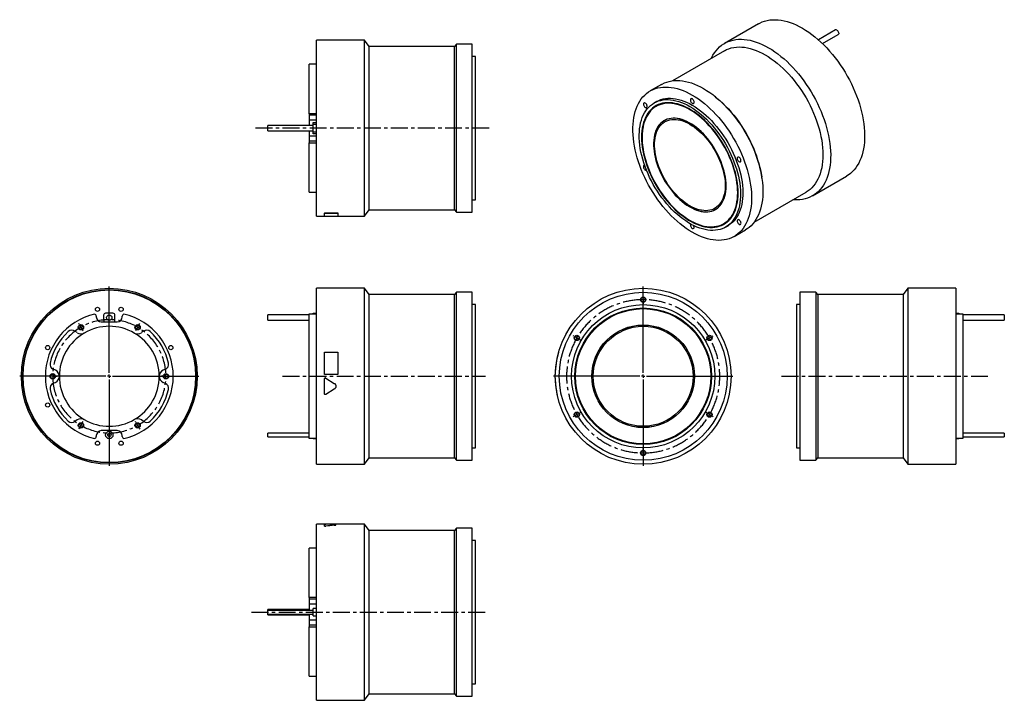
# Model space of a CAD drawing. Extents: x 147 to 1625, y 79 to 1100.
import ezdxf

# ---------------------------------------------------------------- set-up
doc = ezdxf.new("R2010")
doc.units = 0
doc.header["$LTSCALE"] = 2
doc.header["$MEASUREMENT"] = 0
doc.linetypes.add('CENTERX2', pattern=[20.32, 12.7, -2.54, 2.54, -2.54])
doc.layers.get('0').update_dxf_attribs({"linetype": 'CONTINUOUS'})

# ---------------------------------------------------------------- blocks, each defined once
blk = doc.blocks.new('SW_CENTERMARKSYMBOL_0')
at = {"color": 0, "linetype": 'Continuous'}
for p, q in [((0, 5), (0, 134.5)), ((-5, 0), (-134.5, 0)), ((0, 0), (-2.5, 0)), ((0, 0), (0, 2.5)), ((0, 0), (0, -2.5)), ((0, 0), (2.5, 0)), ((5, 0), (134.5, 0)), ((0, -5), (0, -134.5))]:
    blk.add_line(p, q, dxfattribs=at)
blk = doc.blocks.new('SW_CENTERMARKSYMBOL_1')
at = {"color": 6, "linetype": 'Continuous'}
for p, q in [((-2.5, 4.3), (-3.2, 5.6)), ((0, 0), (-1.2, 2.2)), ((0, 0), (1.2, -2.2)), ((85, 0), (83.8, -2.2)), ((85, 0), (86.2, 2.2)), ((87.5, 4.3), (88.3, 5.6)), ((2.5, -4.3), (3.2, -5.6)), ((82.5, -4.3), (81.8, -5.6)), ((-47.5, -73.6), (-49, -73.6)), ((-42.5, -73.6), (-45, -73.6)), ((-42.5, -73.6), (-40, -73.6)), ((-37.5, -73.6), (-36, -73.6)), ((122.5, -73.6), (121, -73.6)), ((127.5, -73.6), (125, -73.6)), ((127.5, -73.6), (130, -73.6)), ((132.5, -73.6), (134, -73.6)), ((0, -147.2), (-1.2, -149.4)), ((0, -147.2), (1.2, -145.1)), ((2.5, -142.9), (3.2, -141.6)), ((82.5, -142.9), (81.8, -141.6)), ((85, -147.2), (83.8, -145.1)), ((85, -147.2), (86.2, -149.4)), ((-2.5, -151.6), (-3.2, -152.9)), ((87.5, -151.6), (88.3, -152.9))]:
    blk.add_line(p, q, dxfattribs=at)
for start, end in [(118.3148, 120), (60, 61.6852), (120, 121.6852), (58.3148, 60), (178.3148, 180), (180, 181.6852), (0, 1.6852), (358.3148, 0), (238.3148, 240), (240, 241.6852), (298.3148, 300), (300, 301.6852)]:
    blk.add_arc((42.5, -73.6), 85, start, end, dxfattribs=at)
at = {"color": 6, "linetype": 'CENTERX2'}
for start, end in [(63.3703, 116.6297), (123.3703, 176.6297), (3.3703, 56.6297), (183.3703, 236.6297), (303.3703, 356.6297), (243.3703, 296.6297)]:
    blk.add_arc((42.5, -73.6), 85, start, end, dxfattribs=at)
blk = doc.blocks.new('SW_CENTERMARKSYMBOL_5')
at = {"color": 0, "linetype": 'Continuous'}
for p, q in [((0, 5), (0, 134.5)), ((-5, 0), (-134.5, 0)), ((0, 0), (-2.5, 0)), ((0, 0), (0, 2.5)), ((0, 0), (0, -2.5)), ((0, 0), (2.5, 0)), ((5, 0), (134.5, 0)), ((0, -5), (0, -134.5))]:
    blk.add_line(p, q, dxfattribs=at)
blk = doc.blocks.new('SW_CENTERMARKSYMBOL_6')
at = {"color": 6, "linetype": 'Continuous'}
for p, q in [((0, 5), (0, 6.5)), ((0, 0), (0, 2.5)), ((0, 0), (0, -2.5)), ((0, -5), (0, -6.5)), ((-103.9, -55), (-105.2, -54.2)), ((-99.6, -57.5), (-101.8, -56.2)), ((-99.6, -57.5), (-97.4, -58.8)), ((99.6, -57.5), (97.4, -58.8)), ((99.6, -57.5), (101.8, -56.2)), ((103.9, -55), (105.2, -54.2)), ((-95.3, -60), (-94, -60.8)), ((95.3, -60), (94, -60.8)), ((-103.9, -175), (-105.2, -175.8)), ((-99.6, -172.5), (-101.8, -173.8)), ((-99.6, -172.5), (-97.4, -171.2)), ((-95.3, -170), (-94, -169.2)), ((95.3, -170), (94, -169.2)), ((99.6, -172.5), (97.4, -171.2)), ((99.6, -172.5), (101.8, -173.8)), ((103.9, -175), (105.2, -175.8)), ((0, -225), (0, -223.5)), ((0, -230), (0, -227.5)), ((0, -230), (0, -232.5)), ((0, -235), (0, -236.5))]:
    blk.add_line(p, q, dxfattribs=at)
for start, end in [(90, 91.2456), (88.7544, 90), (150, 151.2456), (148.7544, 150), (30, 31.2456), (28.7544, 30), (208.7544, 210), (210, 211.2456), (328.7544, 330), (330, 331.2456), (268.7544, 270), (270, 271.2456)]:
    blk.add_arc((0, -115), 115, start, end, dxfattribs=at)
at = {"color": 6, "linetype": 'CENTERX2'}
for start, end in [(92.4911, 147.5089), (32.4911, 87.5089), (152.4911, 207.5089), (332.4911, 27.5089), (212.4911, 267.5089), (272.4911, 327.5089)]:
    blk.add_arc((0, -115), 115, start, end, dxfattribs=at)

msp = doc.modelspace()

# ---------------------------------------------------------------- linework, layer by layer
at = {"color": 7, "linetype": 'Continuous'}
for p, q in [((1256.3, 1093.6), (1205.4, 1064.2)), ((1371.9, 1084.4), (1346.3, 1069.6)), ((664.7, 1068.8), (592.7, 1068.8)), ((592.7, 936.8), (592.7, 1068.8)), ((671.7, 1059.3), (664.7, 1068.8)), ((664.7, 936.8), (664.7, 1068.8)), ((1352.4, 1063.9), (1375.9, 1077.4)), ((799.7, 1059.3), (671.7, 1059.3)), ((671.7, 936.8), (671.7, 1059.3)), ((802.7, 1062.8), (799.7, 1059.3)), ((799.7, 936.8), (799.7, 1059.3)), ((826.7, 1062.8), (802.7, 1062.8)), ((802.7, 936.8), (802.7, 1062.8)), ((826.7, 936.8), (826.7, 1062.8)), ((1205.2, 1053.1), (1127.3, 1008.1)), ((831.7, 1044.3), (826.7, 1044.3)), ((831.7, 936.8), (831.7, 1044.3)), ((592.7, 1032.8), (581.7, 1032.8)), ((581.7, 958.7), (581.7, 1032.8)), ((1110.8, 1002.6), (1093.8, 992.8)), ((1103.1, 976.8), (1099.5, 974.8)), ((1191.8, 983.9), (1190.2, 985.2)), ((1103.2, 970), (1102.5, 969.6)), ((592.7, 958.7), (581.7, 958.7)), ((581.7, 958.7), (581.7, 956.3)), ((592.7, 956.3), (581.7, 956.3)), ((581.7, 956.3), (581.7, 948.8)), ((592.7, 948.8), (581.7, 948.8)), ((581.7, 948.8), (581.7, 940.8)), ((1115.5, 948.7), (1114.8, 948.3)), ((587.7, 940.8), (519.7, 940.8)), ((519.7, 936.8), (519.7, 940.8)), ((519.7, 932.8), (519.7, 936.8)), ((519.7, 932.8), (587.7, 932.8)), ((581.7, 932.8), (581.7, 924.8)), ((587.7, 945.3), (592.7, 945.3)), ((587.7, 942.3), (587.7, 945.3)), ((592.7, 942.3), (587.7, 942.3)), ((587.7, 931.3), (587.7, 942.3)), ((587.7, 931.3), (592.7, 931.3)), ((587.7, 928.3), (587.7, 931.3)), ((592.7, 804.8), (592.7, 936.8)), ((664.7, 804.8), (664.7, 936.8)), ((671.7, 814.3), (671.7, 936.8)), ((799.7, 814.3), (799.7, 936.8)), ((802.7, 810.8), (802.7, 936.8)), ((826.7, 810.8), (826.7, 936.8)), ((831.7, 829.3), (831.7, 936.8)), ((592.7, 924.8), (581.7, 924.8)), ((581.7, 924.8), (581.7, 917.3)), ((592.7, 917.3), (581.7, 917.3)), ((581.7, 917.3), (581.7, 914.8)), ((592.7, 928.3), (587.7, 928.3)), ((581.7, 914.8), (592.7, 914.8)), ((581.7, 840.8), (581.7, 914.8)), ((1261.4, 861.9), (1261.1, 864)), ((1337.4, 835.5), (1388.3, 864.9)), ((581.7, 840.8), (592.7, 840.8)), ((826.7, 829.3), (831.7, 829.3)), ((1249.8, 795.9), (1327.7, 840.9)), ((664.7, 804.8), (671.7, 814.3)), ((671.7, 814.3), (799.7, 814.3)), ((799.7, 814.3), (802.7, 810.8)), ((1191.7, 815.1), (1192.4, 815.5)), ((592.7, 804.8), (604.7, 804.8)), ((604.7, 809.8), (624.7, 809.8)), ((604.7, 809.8), (604.7, 809.7)), ((604.7, 804.7), (604.7, 809.7)), ((604.7, 809.7), (624.7, 809.7)), ((624.7, 804.7), (604.7, 804.7)), ((624.7, 809.8), (624.7, 809.7)), ((624.7, 809.7), (624.7, 804.7)), ((624.7, 804.8), (664.7, 804.8)), ((802.7, 810.8), (826.7, 810.8)), ((1204, 793.8), (1204.7, 794.2)), ((1207, 788.6), (1210.6, 790.6)), ((1219.8, 774.6), (1236.8, 784.4)), ((664.7, 696.7), (592.7, 696.7)), ((592.7, 432.7), (592.7, 696.7)), ((671.7, 687.2), (664.7, 696.7)), ((664.7, 432.7), (664.7, 696.7)), ((1480.3, 696.7), (1473.3, 687.2)), ((1552.3, 696.7), (1480.3, 696.7)), ((1480.3, 696.7), (1480.3, 432.7)), ((1552.3, 696.7), (1552.3, 432.7)), ((799.7, 687.2), (671.7, 687.2)), ((671.7, 442.2), (671.7, 687.2)), ((802.7, 690.7), (799.7, 687.2)), ((799.7, 442.2), (799.7, 687.2)), ((826.7, 690.7), (802.7, 690.7)), ((802.7, 438.7), (802.7, 690.7)), ((826.7, 438.7), (826.7, 690.7)), ((1342.3, 690.7), (1318.3, 690.7)), ((1318.3, 690.7), (1318.3, 438.7)), ((1345.3, 687.2), (1342.3, 690.7)), ((1342.3, 690.7), (1342.3, 438.7)), ((1473.3, 687.2), (1345.3, 687.2)), ((1345.3, 687.2), (1345.3, 442.2)), ((1473.3, 687.2), (1473.3, 442.2)), ((831.7, 672.2), (826.7, 672.2)), ((831.7, 457.2), (831.7, 672.2)), ((1318.3, 672.2), (1313.3, 672.2)), ((1313.3, 672.2), (1313.3, 457.2)), ((262.2, 654.8), (262.2, 653.7)), ((273.2, 656.2), (273.2, 649.2)), ((287.2, 659.2), (276.2, 659.2)), ((290.2, 649.2), (290.2, 656.2)), ((301.2, 653.7), (301.2, 654.8)), ((581.7, 656.7), (519.7, 656.7)), ((519.7, 648.7), (519.7, 656.7)), ((581.7, 658.2), (592.7, 658.2)), ((581.7, 471.3), (581.7, 658.2)), ((587.7, 659.2), (592.7, 659.2)), ((587.7, 658.2), (587.7, 659.2)), ((1552.3, 659.2), (1557.3, 659.2)), ((1552.3, 658.2), (1563.3, 658.2)), ((1557.3, 659.2), (1557.3, 658.2)), ((1563.3, 658.2), (1563.3, 471.3)), ((1625.3, 656.7), (1563.3, 656.7)), ((1625.3, 656.7), (1625.3, 648.7)), ((269.7, 646.2), (293.7, 646.2)), ((519.7, 648.7), (581.7, 648.7)), ((1563.3, 648.7), (1625.3, 648.7)), ((233.4, 630.2), (230.2, 632.4)), ((333.1, 632.4), (330, 630.2)), ((408.7, 600.7), (408.8, 600.8)), ((604.7, 567.2), (604.7, 600.8)), ((604.7, 600.8), (624.7, 600.8)), ((624.7, 600.8), (624.7, 567.2)), ((956.2, 600.7), (956.1, 600.8)), ((200.9, 573.8), (197.3, 575.4)), ((366.1, 575.4), (362.5, 573.8)), ((413.7, 567.2), (413.8, 567.2)), ((624.7, 567.2), (604.7, 567.2)), ((624.7, 567.2), (604.7, 567.2)), ((604.7, 567.2), (604.7, 567.2)), ((606.6, 562), (606.6, 562)), ((606.6, 562), (619.5, 554.1)), ((606.6, 562), (619.5, 554.1)), ((624.7, 567.2), (624.7, 567.2)), ((951.2, 567.2), (951.1, 567.2)), ((951.2, 562), (951.1, 562)), ((200.9, 555.6), (197.3, 554)), ((366.1, 554), (362.5, 555.6)), ((413.6, 561), (413.7, 561)), ((604.7, 561), (604.7, 561)), ((604.7, 538.4), (604.7, 561)), ((619.5, 554.1), (619.5, 554.1)), ((951.6, 554.1), (951.5, 554.1)), ((411, 538.4), (411.1, 538.4)), ((619.5, 545.4), (606.6, 537.4)), ((952.6, 545.4), (952.5, 545.4)), ((954, 537.4), (953.9, 537.4)), ((233.4, 499.3), (230.2, 497)), ((333.1, 497), (330, 499.3)), ((262.2, 475.7), (262.2, 474.6)), ((293.7, 483.2), (269.7, 483.2)), ((301.2, 474.6), (301.2, 475.7)), ((581.7, 479.4), (519.7, 479.4)), ((519.7, 474.1), (519.7, 479.4)), ((519.7, 474.1), (581.7, 474.1)), ((1625.3, 479.4), (1563.3, 479.4)), ((1563.3, 474.1), (1625.3, 474.1)), ((1625.3, 479.4), (1625.3, 474.1)), ((592.7, 471.3), (581.7, 471.3)), ((587.7, 471.2), (587.7, 471.3)), ((587.7, 471.2), (592.7, 471.2)), ((1563.3, 471.3), (1552.3, 471.3)), ((1552.3, 471.2), (1557.3, 471.2)), ((1557.3, 471.3), (1557.3, 471.2)), ((826.7, 457.2), (831.7, 457.2)), ((1313.3, 457.2), (1318.3, 457.2)), ((592.7, 432.7), (664.7, 432.7)), ((664.7, 432.7), (671.7, 442.2)), ((671.7, 442.2), (799.7, 442.2)), ((799.7, 442.2), (802.7, 438.7)), ((802.7, 438.7), (826.7, 438.7)), ((1318.3, 438.7), (1342.3, 438.7)), ((1342.3, 438.7), (1345.3, 442.2)), ((1345.3, 442.2), (1473.3, 442.2)), ((1473.3, 442.2), (1480.3, 432.7)), ((1480.3, 432.7), (1552.3, 432.7)), ((604.7, 342.6), (592.7, 342.6)), ((592.7, 78.6), (592.7, 342.6)), ((624.7, 342.7), (604.7, 342.7)), ((604.7, 340), (604.7, 342.6)), ((604.7, 339.9), (604.7, 340)), ((664.7, 342.6), (610.6, 342.6)), ((619.5, 341.2), (619.5, 341.3)), ((624.7, 342.6), (624.7, 342.7)), ((671.7, 333.1), (664.7, 342.6)), ((664.7, 78.6), (664.7, 342.6)), ((606.6, 339.7), (606.6, 339.8)), ((799.7, 333.1), (671.7, 333.1)), ((671.7, 88.1), (671.7, 333.1)), ((802.7, 336.6), (799.7, 333.1)), ((799.7, 88.1), (799.7, 333.1)), ((826.7, 336.6), (802.7, 336.6)), ((802.7, 84.6), (802.7, 336.6)), ((826.7, 84.6), (826.7, 336.6)), ((831.7, 318.1), (826.7, 318.1)), ((831.7, 103.1), (831.7, 318.1)), ((592.7, 306.6), (581.7, 306.6)), ((581.7, 232.6), (581.7, 306.6)), ((592.7, 232.6), (581.7, 232.6)), ((581.7, 232.6), (581.7, 230.1)), ((592.7, 230.1), (581.7, 230.1)), ((581.7, 230.1), (581.7, 222.6)), ((592.7, 222.6), (581.7, 222.6)), ((581.7, 222.6), (581.7, 213.2)), ((581.7, 214.6), (519.7, 214.6)), ((519.7, 213.2), (519.7, 214.6)), ((587.7, 213.2), (519.7, 213.2)), ((519.7, 207.9), (519.7, 213.2)), ((519.7, 207.9), (587.7, 207.9)), ((519.7, 206.6), (519.7, 207.9)), ((581.7, 207.9), (581.7, 198.6)), ((592.7, 216.1), (587.7, 216.1)), ((587.7, 205.1), (587.7, 216.1)), ((519.7, 206.6), (581.7, 206.6)), ((592.7, 198.6), (581.7, 198.6)), ((581.7, 198.6), (581.7, 191.1)), ((587.7, 205.1), (592.7, 205.1)), ((592.7, 191.1), (581.7, 191.1)), ((581.7, 191.1), (581.7, 188.6)), ((581.7, 114.6), (581.7, 188.6)), ((581.7, 188.6), (592.7, 188.6)), ((581.7, 114.6), (592.7, 114.6)), ((826.7, 103.1), (831.7, 103.1)), ((592.7, 78.6), (664.7, 78.6)), ((664.7, 78.6), (671.7, 88.1)), ((671.7, 88.1), (799.7, 88.1)), ((799.7, 88.1), (802.7, 84.6)), ((802.7, 84.6), (826.7, 84.6))]:
    msp.add_line(p, q, dxfattribs=at)
at = {"color": 6, "linetype": 'CENTERX2'}
for p, q in [((851.8, 936.8), (500.4, 936.8)), ((541.8, 564.7), (846.5, 564.7)), ((1290.9, 564.7), (1605.7, 564.7)), ((495.4, 210.6), (850.4, 210.6))]:
    msp.add_line(p, q, dxfattribs=at)
at = {"color": 7, "linetype": 'Continuous'}
for points in [[(1256.3, 1093.6), (1258.4, 1094.7), (1261.9, 1096.3), (1265.5, 1097.6), (1269.3, 1098.6), (1273.3, 1099.3), (1277.3, 1099.7), (1281.5, 1099.7), (1285.8, 1099.5), (1290.1, 1099), (1294.6, 1098.2), (1299.1, 1097), (1303.6, 1095.6), (1308.3, 1093.9), (1312.9, 1091.9), (1317.6, 1089.6), (1322.3, 1087)], [(1322.3, 1087), (1327, 1084.2), (1331.7, 1081.1), (1336.3, 1077.7), (1340.9, 1074.1), (1345.5, 1070.2), (1350, 1066.2), (1354.5, 1061.9), (1358.8, 1057.3), (1363.1, 1052.6), (1367.3, 1047.7), (1371.3, 1042.7), (1375.2, 1037.4), (1379, 1032.1), (1382.7, 1026.6), (1386.2, 1020.9), (1389.5, 1015.2), (1392.7, 1009.4), (1395.7, 1003.5), (1398.5, 997.5), (1401.1, 991.5), (1403.5, 985.5), (1405.7, 979.4), (1407.7, 973.4), (1409.5, 967.3), (1411.1, 961.3), (1412.4, 955.3), (1413.5, 949.4), (1414.4, 943.6), (1415, 937.9), (1415.4, 932.2), (1415.6, 926.7), (1415.6, 921.3), (1415.3, 916.1), (1414.7, 911), (1414, 906.1), (1413, 901.4), (1411.8, 896.9), (1410.3, 892.6), (1408.6, 888.5), (1406.7, 884.6), (1404.6, 881), (1402.3, 877.6), (1399.8, 874.5), (1397.1, 871.6), (1394.2, 869), (1391.1, 866.7), (1388.3, 864.9)], [(1373.9, 1084.2), (1374.7, 1083.5), (1375.5, 1082.7), (1376.1, 1081.7), (1376.5, 1080.6), (1376.7, 1079.5), (1376.7, 1078.6), (1376.4, 1077.9), (1375.9, 1077.4)], [(1185.5, 1041.8), (1185.9, 1042.6), (1187.9, 1046.3), (1190.2, 1049.9), (1192.6, 1053.1), (1195.2, 1056.1), (1198, 1058.8), (1201, 1061.3), (1204.1, 1063.4), (1207.5, 1065.3), (1211, 1066.9), (1214.6, 1068.2), (1218.4, 1069.2), (1222.4, 1069.9), (1226.4, 1070.3), (1230.6, 1070.3), (1234.8, 1070.1), (1239.2, 1069.6), (1243.6, 1068.8), (1248.2, 1067.7), (1252.7, 1066.2), (1257.4, 1064.5), (1262, 1062.5), (1266.7, 1060.2), (1271.4, 1057.6)], [(1205.2, 1053.1), (1208.5, 1054.8), (1211.9, 1056.2), (1215.5, 1057.3), (1219.2, 1058.1), (1223.1, 1058.6), (1227.1, 1058.8), (1231.2, 1058.7), (1235.4, 1058.3), (1239.7, 1057.6), (1244, 1056.6), (1248.4, 1055.2), (1252.9, 1053.6), (1257.4, 1051.7), (1261.9, 1049.5), (1266.4, 1047)], [(1271.4, 1057.6), (1276.1, 1054.8), (1280.7, 1051.7), (1285.4, 1048.3), (1290, 1044.7), (1294.6, 1040.9), (1299.1, 1036.8), (1303.5, 1032.5), (1307.9, 1028), (1312.2, 1023.2), (1316.3, 1018.3), (1320.4, 1013.3), (1324.3, 1008.1), (1328.1, 1002.7), (1331.8, 997.2), (1335.3, 991.5), (1338.6, 985.8), (1341.8, 980), (1344.8, 974.1), (1347.6, 968.1), (1350.2, 962.1), (1352.6, 956.1), (1354.8, 950), (1356.8, 944), (1358.6, 937.9), (1360.1, 931.9), (1361.5, 926), (1362.6, 920), (1363.5, 914.2), (1364.1, 908.5), (1364.5, 902.8), (1364.7, 897.3), (1364.6, 891.9), (1364.4, 886.7), (1363.8, 881.6), (1363.1, 876.7), (1362.1, 872), (1360.8, 867.5), (1359.4, 863.2), (1357.7, 859.1), (1355.8, 855.2), (1353.7, 851.6), (1351.4, 848.2), (1348.9, 845.1), (1346.2, 842.2), (1343.3, 839.6), (1340.2, 837.3), (1337, 835.3), (1333.5, 833.6), (1330, 832.1), (1326.2, 831), (1322.4, 830.1), (1318.4, 829.6), (1314.3, 829.4), (1310.1, 829.4), (1308, 829.6)], [(1266.4, 1047), (1271, 1044.3), (1275.5, 1041.2), (1280, 1038), (1284.4, 1034.4), (1288.8, 1030.7), (1293.2, 1026.7), (1297.5, 1022.5), (1301.7, 1018), (1305.7, 1013.4), (1309.7, 1008.6), (1313.6, 1003.7), (1317.3, 998.5), (1320.9, 993.3), (1324.4, 987.9), (1327.7, 982.4), (1330.8, 976.8), (1333.7, 971.1), (1336.5, 965.3), (1339.1, 959.5), (1341.4, 953.7), (1343.6, 947.9), (1345.6, 942), (1347.3, 936.2), (1348.8, 930.3), (1350.1, 924.6), (1351.2, 918.9), (1352, 913.3), (1352.6, 907.7), (1352.9, 902.3), (1353, 897), (1352.9, 891.8), (1352.6, 886.8), (1352, 882), (1351.2, 877.3), (1350.1, 872.8), (1348.8, 868.5), (1347.3, 864.5), (1345.6, 860.6), (1343.6, 857), (1341.4, 853.7), (1339.1, 850.6), (1336.5, 847.7), (1333.7, 845.2), (1330.8, 842.9), (1327.7, 840.9), (1327.7, 840.9)], [(1110.8, 1002.6), (1111.6, 1003.1), (1115, 1004.8), (1118.5, 1006.1), (1122.2, 1007.2), (1126, 1007.9), (1129.9, 1008.4), (1134, 1008.5), (1138.1, 1008.4), (1142.4, 1007.9), (1146.7, 1007.2), (1151.1, 1006.1), (1155.6, 1004.8), (1160.1, 1003.1), (1164.6, 1001.1), (1169.2, 998.9), (1173.8, 996.4)], [(1156.8, 986.6), (1161.4, 983.8), (1166, 980.8), (1170.5, 977.5), (1175, 973.9), (1179.5, 970.1), (1183.9, 966.1), (1188.3, 961.9), (1192.5, 957.4), (1196.7, 952.8), (1200.7, 947.9), (1204.6, 942.9), (1208.4, 937.8), (1212.1, 932.5), (1215.6, 927.1), (1219, 921.5), (1222.2, 915.9), (1225.2, 910.1), (1228.1, 904.3), (1230.7, 898.5), (1233.2, 892.6), (1235.5, 886.7), (1237.5, 880.8), (1239.4, 874.8), (1241, 868.9), (1242.4, 863.1), (1243.5, 857.3), (1244.5, 851.6), (1245.2, 845.9), (1245.7, 840.4), (1245.9, 835), (1245.9, 829.7), (1245.7, 824.5), (1245.2, 819.5), (1244.5, 814.7), (1243.5, 810), (1242.4, 805.6), (1241, 801.3), (1239.4, 797.3), (1237.5, 793.5), (1235.5, 790), (1233.2, 786.7), (1230.7, 783.6), (1228.1, 780.8), (1225.2, 778.3), (1222.2, 776.1), (1219, 774.1), (1215.6, 772.5), (1212.1, 771.1), (1208.4, 770.1), (1204.6, 769.3), (1200.7, 768.9), (1196.7, 768.7), (1192.5, 768.9), (1188.3, 769.3), (1183.9, 770.1), (1179.5, 771.1), (1175, 772.5), (1170.5, 774.2), (1166, 776.1), (1161.4, 778.3), (1156.8, 780.8), (1152.2, 783.6), (1147.7, 786.7), (1143.1, 790), (1138.6, 793.5), (1134.1, 797.3), (1129.7, 801.4), (1125.4, 805.6), (1121.1, 810), (1117, 814.7), (1112.9, 819.5), (1109, 824.5), (1105.2, 829.7), (1101.5, 835), (1098, 840.4), (1094.6, 845.9), (1091.4, 851.6), (1088.4, 857.3), (1085.6, 863.1), (1082.9, 869), (1080.4, 874.9), (1078.2, 880.8), (1076.1, 886.7), (1074.3, 892.6), (1072.7, 898.5), (1071.3, 904.4), (1070.1, 910.2), (1069.2, 915.9), (1068.5, 921.5), (1068, 927.1), (1067.8, 932.5), (1067.8, 937.8), (1068, 942.9), (1068.5, 947.9), (1069.2, 952.8), (1070.1, 957.4), (1071.3, 961.9), (1072.7, 966.1), (1074.3, 970.1), (1076.1, 973.9), (1078.2, 977.5), (1080.4, 980.8), (1082.9, 983.8), (1085.6, 986.6), (1088.4, 989.1), (1091.4, 991.4), (1094.6, 993.3), (1098, 995), (1101.5, 996.3), (1105.2, 997.4), (1109, 998.1), (1112.9, 998.6), (1117, 998.7), (1121.1, 998.6), (1125.4, 998.1), (1129.7, 997.4), (1134.1, 996.3), (1138.6, 995), (1143.1, 993.3), (1147.7, 991.4), (1152.2, 989.1), (1156.8, 986.6)], [(1173.8, 996.4), (1178.4, 993.6), (1183, 990.6), (1187.5, 987.3), (1192, 983.7), (1196.5, 979.9), (1200.9, 975.9), (1205.2, 971.6), (1209.5, 967.2), (1213.6, 962.6), (1217.7, 957.7), (1221.6, 952.7), (1225.4, 947.6), (1229.1, 942.3), (1232.6, 936.8), (1236, 931.3), (1239.2, 925.7), (1242.2, 919.9), (1245.1, 914.1), (1247.7, 908.3), (1250.2, 902.4), (1252.4, 896.5), (1254.5, 890.6), (1256.3, 884.6), (1257.9, 878.7), (1259.3, 872.9), (1260.5, 867.1), (1261.4, 861.4), (1262.2, 855.7), (1262.6, 850.2), (1262.9, 844.8), (1262.9, 839.5), (1262.6, 834.3), (1262.2, 829.3), (1261.4, 824.5), (1260.5, 819.8), (1259.3, 815.4), (1257.9, 811.1), (1256.3, 807.1), (1254.5, 803.3), (1252.4, 799.8), (1250.2, 796.5), (1247.7, 793.4), (1245.1, 790.6), (1242.2, 788.1), (1239.2, 785.9), (1236.8, 784.4)], [(1153.3, 969.5), (1157.5, 966.9), (1161.7, 964.1), (1165.9, 961), (1170.1, 957.6), (1174.1, 954), (1178.2, 950.3), (1182.1, 946.2), (1186, 942), (1189.8, 937.6), (1193.4, 933.1), (1196.9, 928.4), (1200.3, 923.5), (1203.6, 918.5), (1206.7, 913.4), (1209.6, 908.2), (1212.3, 902.9), (1214.9, 897.5), (1217.3, 892.1), (1219.5, 886.7), (1221.4, 881.2), (1223.2, 875.8), (1224.8, 870.3), (1226.1, 864.9), (1227.2, 859.6), (1228.1, 854.3), (1228.7, 849.1), (1229.1, 844), (1229.3, 839), (1229.2, 834.2), (1228.9, 829.5), (1228.4, 824.9), (1227.7, 820.6), (1226.7, 816.4), (1225.4, 812.4), (1224, 808.7), (1222.4, 805.1), (1220.5, 801.9), (1218.4, 798.8), (1216.1, 796), (1213.6, 793.5), (1211, 791.2), (1208.1, 789.3), (1205.1, 787.6), (1202, 786.2), (1198.6, 785.1), (1195.2, 784.3), (1191.6, 783.8), (1187.9, 783.6), (1184.1, 783.7), (1180.2, 784.1), (1176.2, 784.8), (1172.1, 785.8), (1168, 787.1), (1163.8, 788.7), (1159.6, 790.6), (1155.4, 792.7), (1151.2, 795.2), (1147, 797.9), (1142.8, 800.8), (1138.6, 804), (1134.5, 807.5), (1130.4, 811.2), (1126.4, 815.1), (1122.5, 819.2), (1118.7, 823.5), (1115, 828), (1111.4, 832.6), (1107.9, 837.4), (1104.6, 842.4), (1101.4, 847.4), (1098.4, 852.6), (1095.6, 857.8), (1092.9, 863.2), (1090.5, 868.6), (1088.2, 874), (1086.1, 879.4), (1084.2, 884.9), (1082.6, 890.3), (1081.1, 895.8), (1079.9, 901.1), (1078.9, 906.4), (1078.2, 911.7), (1077.6, 916.8), (1077.3, 921.9), (1077.3, 926.8), (1077.5, 931.6), (1077.9, 936.2), (1078.5, 940.6), (1079.4, 944.9), (1080.5, 949), (1081.8, 952.8), (1083.4, 956.5), (1085.1, 959.9), (1087.1, 963.1), (1089.3, 966), (1091.7, 968.7), (1094.2, 971), (1097, 973.2), (1099.9, 975), (1103, 976.5), (1106.2, 977.8), (1109.6, 978.7), (1113.2, 979.4), (1116.8, 979.8), (1120.6, 979.8), (1124.4, 979.5), (1128.4, 979), (1132.4, 978.1), (1136.5, 977), (1140.7, 975.5), (1144.9, 973.8), (1149.1, 971.8), (1153.3, 969.5)], [(1103.1, 976.8), (1103.4, 977), (1106.5, 978.6), (1109.8, 979.8), (1113.2, 980.8), (1116.7, 981.4), (1120.4, 981.8), (1124.1, 981.8), (1128, 981.6), (1131.9, 981), (1136, 980.2), (1140.1, 979), (1144.2, 977.6), (1148.4, 975.8), (1152.6, 973.8), (1156.8, 971.5)], [(1159.7, 976), (1159.5, 977), (1159.2, 978.1), (1158.6, 979.2), (1157.9, 980.1), (1157, 980.8), (1156.2, 981.2), (1155.4, 981.3), (1154.7, 981), (1154.3, 980.5), (1154, 979.7), (1154, 978.8), (1154.3, 977.7), (1154.7, 976.6), (1155.4, 975.6), (1156.2, 974.8), (1157, 974.2), (1157.9, 974), (1158.6, 974.1), (1159.2, 974.4), (1159.5, 975.1), (1159.7, 976)], [(1191.8, 983.9), (1193.9, 982.2), (1198.3, 978.4), (1202.7, 974.4), (1207, 970.2), (1211.1, 965.8), (1215.2, 961.2), (1219.2, 956.4), (1223.1, 951.4), (1226.8, 946.3), (1230.4, 941), (1233.9, 935.6), (1237.2, 930.1), (1240.3, 924.5), (1243.2, 918.8), (1246, 913.1), (1248.6, 907.3), (1250.9, 901.5), (1253.1, 895.6), (1255, 889.7), (1256.8, 883.9), (1258.3, 878.1), (1259.6, 872.3), (1260.6, 866.6), (1261.1, 864)], [(1225.8, 839.8), (1225.6, 844.7), (1225.3, 849.7), (1224.7, 854.7), (1223.9, 859.9), (1222.8, 865.1), (1221.6, 870.4), (1220, 875.7), (1218.3, 881.1), (1216.4, 886.4), (1214.3, 891.7), (1211.9, 897), (1209.4, 902.3), (1206.7, 907.5), (1203.8, 912.5), (1200.8, 917.5), (1197.5, 922.4), (1194.2, 927.2), (1190.7, 931.8), (1187.1, 936.2), (1183.4, 940.4), (1179.6, 944.5), (1175.7, 948.4), (1171.7, 952), (1167.7, 955.4), (1163.6, 958.6), (1159.5, 961.5), (1155.4, 964.2), (1151.2, 966.5), (1147.1, 968.7), (1143, 970.5), (1138.9, 972), (1134.9, 973.3), (1130.9, 974.2), (1127, 974.9), (1123.2, 975.2), (1119.5, 975.2), (1115.9, 975), (1112.4, 974.4), (1109, 973.5), (1105.8, 972.3), (1102.8, 970.9), (1099.9, 969.1), (1097.2, 967.1), (1094.7, 964.7), (1092.3, 962.1), (1090.2, 959.3), (1088.2, 956.2), (1086.5, 952.8), (1085, 949.2), (1083.7, 945.4), (1082.7, 941.4), (1081.9, 937.2), (1081.3, 932.8), (1080.9, 928.2), (1080.8, 923.5), (1080.9, 918.7), (1081.3, 913.7), (1081.9, 908.6), (1082.7, 903.5), (1083.7, 898.3), (1085, 893), (1086.5, 887.6), (1088.2, 882.3), (1090.2, 877), (1092.3, 871.6), (1094.7, 866.3), (1097.2, 861.1), (1099.9, 855.9), (1102.8, 850.8), (1105.8, 845.8), (1109, 841), (1112.4, 836.2), (1115.9, 831.6), (1119.5, 827.2), (1123.2, 822.9), (1127, 818.9), (1130.9, 815), (1134.9, 811.4), (1138.9, 808), (1143, 804.8), (1147.1, 801.9), (1151.2, 799.2), (1155.4, 796.8), (1159.5, 794.7), (1163.6, 792.9), (1167.7, 791.3), (1171.7, 790.1), (1175.7, 789.2), (1179.6, 788.5), (1183.4, 788.2), (1187.1, 788.1), (1190.7, 788.4), (1194.2, 789), (1197.5, 789.9), (1200.8, 791), (1203.8, 792.5), (1206.7, 794.3), (1209.4, 796.3), (1211.9, 798.6), (1214.3, 801.2), (1216.4, 804.1), (1218.3, 807.2), (1220, 810.6), (1221.6, 814.2), (1222.8, 818), (1223.9, 822), (1224.7, 826.2), (1225.3, 830.6), (1225.6, 835.1), (1225.8, 839.8)], [(1225.1, 840.3), (1224.9, 845.1), (1224.6, 850.1), (1224, 855.1), (1223.2, 860.3), (1222.1, 865.5), (1220.8, 870.8), (1219.3, 876.1), (1217.6, 881.5), (1215.6, 886.8), (1213.5, 892.1), (1211.1, 897.4), (1208.6, 902.6), (1205.8, 907.8), (1202.9, 912.9), (1199.9, 917.9), (1196.6, 922.7), (1193.3, 927.4), (1189.8, 932), (1186.1, 936.4), (1182.4, 940.6), (1178.6, 944.6), (1174.7, 948.4), (1170.7, 952), (1166.7, 955.4), (1162.6, 958.5), (1158.5, 961.4), (1154.3, 964), (1150.2, 966.3), (1146.1, 968.3), (1142, 970.1), (1137.9, 971.5), (1133.9, 972.7), (1129.9, 973.5), (1126.1, 974.1), (1122.3, 974.3), (1118.6, 974.3), (1115, 973.9), (1111.6, 973.2), (1108.3, 972.2), (1105.2, 971), (1102.2, 969.4), (1099.4, 967.5), (1096.7, 965.3), (1094.3, 962.9), (1092, 960.2), (1090, 957.2), (1088.1, 954), (1086.5, 950.6), (1085.1, 946.9), (1083.9, 943), (1083, 938.9), (1082.3, 934.6), (1081.8, 930.1), (1081.5, 925.5), (1081.5, 920.7), (1081.8, 915.8), (1082.3, 910.8), (1083, 905.7), (1083.9, 900.5), (1085.1, 895.2), (1086.5, 889.9), (1088.1, 884.6), (1090, 879.2), (1092, 873.9), (1094.3, 868.6), (1096.7, 863.3), (1099.4, 858.1), (1102.2, 853), (1105.2, 848), (1108.3, 843.1), (1111.6, 838.3), (1115, 833.6), (1118.6, 829.1), (1122.3, 824.8), (1126.1, 820.7), (1129.9, 816.8), (1133.9, 813.1), (1137.9, 809.6), (1142, 806.4), (1146.1, 803.4), (1150.2, 800.7), (1154.3, 798.2), (1158.5, 796), (1162.6, 794.1), (1166.7, 792.5), (1170.7, 791.2), (1174.7, 790.2), (1178.6, 789.5), (1182.4, 789.1), (1186.1, 789), (1189.8, 789.3), (1193.3, 789.8), (1196.6, 790.6), (1199.9, 791.7), (1202.9, 793.2), (1205.8, 794.9), (1208.6, 796.9), (1211.1, 799.2), (1213.5, 801.8), (1215.6, 804.6), (1217.6, 807.7), (1219.3, 811), (1220.8, 814.6), (1222.1, 818.4), (1223.2, 822.4), (1224, 826.6), (1224.6, 831), (1224.9, 835.5), (1225.1, 840.3)], [(1102.4, 970.7), (1100.6, 969.5), (1097.9, 967.5), (1095.4, 965.1), (1093, 962.5), (1090.9, 959.7), (1089, 956.6), (1087.2, 953.2), (1085.7, 949.6), (1084.5, 945.8), (1083.4, 941.8), (1082.6, 937.6), (1082, 933.2), (1081.6, 928.6), (1081.5, 923.9), (1081.5, 923.5)], [(1087.8, 973.3), (1087, 974.2), (1086.2, 974.7), (1085.4, 975), (1084.6, 974.9), (1084.1, 974.5), (1083.7, 973.9), (1083.6, 973), (1083.7, 971.9), (1084.1, 970.8), (1084.6, 969.8), (1085.4, 968.9), (1086.2, 968.2), (1087, 967.8), (1087.8, 967.7), (1088.5, 967.9), (1088.9, 968.4), (1089.2, 969.2), (1089.2, 970.2), (1088.9, 971.3), (1088.5, 972.4), (1087.8, 973.3)], [(1153.7, 965.2), (1150.9, 966.7), (1146.8, 968.7), (1142.7, 970.5), (1138.6, 971.9), (1134.6, 973.1), (1130.6, 973.9), (1126.8, 974.5), (1123, 974.7), (1119.3, 974.7), (1115.7, 974.3), (1112.3, 973.6), (1109, 972.6), (1105.9, 971.4), (1103.2, 970)], [(1156.8, 971.5), (1161, 968.9), (1165.3, 966.1), (1169.4, 963), (1173.6, 959.7), (1177.7, 956.1), (1181.7, 952.3), (1185.7, 948.3), (1189.5, 944.1), (1193.3, 939.7), (1196.9, 935.1), (1200.5, 930.4), (1203.9, 925.5), (1207.1, 920.5), (1210.2, 915.4), (1213.1, 910.2), (1215.9, 904.9), (1218.4, 899.5), (1220.8, 894.1), (1223, 888.7), (1225, 883.2), (1226.7, 877.8), (1228.3, 872.4), (1229.6, 867), (1230.7, 861.6), (1231.6, 856.3), (1232.2, 851.1), (1232.7, 846), (1232.8, 841.1), (1232.8, 836.2), (1232.5, 831.5), (1231.9, 827), (1231.2, 822.6), (1230.2, 818.5), (1229, 814.5), (1227.5, 810.7), (1225.9, 807.2), (1224, 803.9), (1221.9, 800.8), (1219.7, 798.1), (1217.2, 795.5), (1214.5, 793.3), (1211.7, 791.3), (1210.6, 790.6)], [(1207.7, 850.3), (1207.6, 854.5), (1207.3, 858.8), (1206.7, 863.3), (1205.8, 867.8), (1204.8, 872.4), (1203.5, 877), (1202, 881.6), (1200.3, 886.3), (1198.4, 890.9), (1196.3, 895.5), (1193.9, 900), (1191.5, 904.5), (1188.8, 908.8), (1186, 913), (1183.1, 917.1), (1180, 921.1), (1176.8, 924.8), (1173.5, 928.4), (1170.1, 931.8), (1166.7, 934.9), (1163.1, 937.8), (1159.6, 940.5), (1156, 942.9), (1152.4, 945.1), (1148.8, 946.9), (1145.2, 948.5), (1141.7, 949.8), (1138.2, 950.8), (1134.8, 951.5), (1131.4, 951.9), (1128.2, 952), (1125, 951.7), (1122, 951.2), (1119.1, 950.4), (1116.4, 949.2), (1113.8, 947.8), (1111.5, 946.1), (1109.2, 944.1), (1107.2, 941.8), (1105.4, 939.3), (1103.8, 936.5), (1102.4, 933.4), (1101.2, 930.2), (1100.3, 926.7), (1099.6, 923), (1099.1, 919.2), (1098.9, 915.2), (1098.9, 911), (1099.1, 906.7), (1099.6, 902.3), (1100.3, 897.9), (1101.2, 893.3), (1102.4, 888.7), (1103.8, 884.1), (1105.4, 879.4), (1107.2, 874.8), (1109.2, 870.2), (1111.5, 865.6), (1113.8, 861.1), (1116.4, 856.7), (1119.1, 852.4), (1122, 848.3), (1125, 844.3), (1128.2, 840.4), (1131.4, 836.7), (1134.8, 833.3), (1138.2, 830), (1141.7, 827), (1145.2, 824.2), (1148.8, 821.6), (1152.4, 819.3), (1156, 817.3), (1159.6, 815.6), (1163.1, 814.2), (1166.7, 813), (1170.1, 812.2), (1173.5, 811.6), (1176.8, 811.4), (1180, 811.5), (1183.1, 811.9), (1186, 812.5), (1188.8, 813.5), (1191.5, 814.8), (1193.9, 816.4), (1196.3, 818.3), (1198.4, 820.4), (1200.3, 822.8), (1202, 825.5), (1203.5, 828.4), (1204.8, 831.5), (1205.8, 834.9), (1206.7, 838.5), (1207.3, 842.2), (1207.6, 846.2), (1207.7, 850.3)], [(1207.7, 850.3), (1207.5, 854.5), (1207.2, 858.8), (1206.6, 863.3), (1205.8, 867.8), (1204.7, 872.4), (1203.4, 877), (1201.9, 881.6), (1200.2, 886.3), (1198.3, 890.9), (1196.2, 895.5), (1193.9, 900), (1191.4, 904.4), (1188.8, 908.8), (1186, 913), (1183, 917.1), (1180, 921), (1176.8, 924.8), (1173.5, 928.3), (1170.1, 931.7), (1166.6, 934.8), (1163.1, 937.8), (1159.6, 940.4), (1156, 942.8), (1152.4, 945), (1148.8, 946.9), (1145.2, 948.4), (1141.7, 949.7), (1138.2, 950.7), (1134.8, 951.4), (1131.4, 951.8), (1128.2, 951.9), (1125.1, 951.6), (1122.1, 951.1), (1119.2, 950.3), (1116.5, 949.1), (1113.9, 947.7), (1111.5, 946), (1109.3, 944), (1107.3, 941.7), (1105.5, 939.2), (1103.9, 936.4), (1102.5, 933.4), (1101.3, 930.1), (1100.4, 926.6), (1099.7, 923), (1099.2, 919.1), (1098.9, 915.1), (1098.9, 911), (1099.2, 906.7), (1099.7, 902.3), (1100.4, 897.8), (1101.3, 893.3), (1102.5, 888.7), (1103.9, 884), (1105.5, 879.4), (1107.3, 874.8), (1109.3, 870.2), (1111.5, 865.6), (1113.9, 861.1), (1116.5, 856.7), (1119.2, 852.5), (1122.1, 848.3), (1125.1, 844.3), (1128.2, 840.5), (1131.4, 836.8), (1134.8, 833.3), (1138.2, 830.1), (1141.7, 827), (1145.2, 824.2), (1148.8, 821.7), (1152.4, 819.4), (1156, 817.4), (1159.6, 815.7), (1163.1, 814.3), (1166.6, 813.1), (1170.1, 812.3), (1173.5, 811.7), (1176.8, 811.5), (1180, 811.6), (1183, 811.9), (1186, 812.6), (1188.8, 813.6), (1191.4, 814.9), (1193.9, 816.5), (1196.2, 818.3), (1198.3, 820.5), (1200.2, 822.9), (1201.9, 825.6), (1203.4, 828.5), (1204.7, 831.6), (1205.8, 835), (1206.6, 838.5), (1207.2, 842.3), (1207.5, 846.2), (1207.7, 850.3)], [(1153.3, 942.9), (1156.8, 940.7), (1160.4, 938.3), (1163.9, 935.6), (1167.3, 932.7), (1170.7, 929.5), (1174, 926.1), (1177.2, 922.5), (1180.3, 918.8), (1183.3, 914.8), (1186.2, 910.8), (1188.9, 906.6), (1191.4, 902.3), (1193.8, 897.8), (1196, 893.4), (1198, 888.8), (1199.8, 884.3), (1201.4, 879.7), (1202.8, 875.1), (1203.9, 870.6), (1204.9, 866.1), (1205.6, 861.7), (1206.1, 857.4), (1206.3, 853.1), (1206.3, 849), (1206.1, 845.1), (1205.6, 841.3), (1204.9, 837.7), (1203.9, 834.3), (1202.8, 831.1), (1201.4, 828.1), (1199.8, 825.4), (1198, 822.9), (1196, 820.7), (1193.8, 818.8), (1191.4, 817.1), (1188.9, 815.7), (1186.2, 814.6), (1183.3, 813.9), (1180.3, 813.4), (1177.2, 813.2), (1174, 813.4), (1170.7, 813.8), (1167.3, 814.5), (1163.9, 815.6), (1160.4, 816.9), (1156.8, 818.5), (1153.3, 820.4), (1149.7, 822.6), (1146.2, 825.1), (1142.7, 827.8), (1139.3, 830.7), (1135.9, 833.9), (1132.6, 837.3), (1129.4, 840.8), (1126.3, 844.6), (1123.3, 848.5), (1120.4, 852.6), (1117.7, 856.8), (1115.2, 861.1), (1112.8, 865.5), (1110.6, 870), (1108.6, 874.5), (1106.8, 879.1), (1105.2, 883.7), (1103.8, 888.2), (1102.6, 892.8), (1101.7, 897.3), (1101, 901.7), (1100.5, 906), (1100.3, 910.2), (1100.3, 914.3), (1100.5, 918.3), (1101, 922.1), (1101.7, 925.7), (1102.6, 929.1), (1103.8, 932.3), (1105.2, 935.2), (1106.8, 938), (1108.6, 940.4), (1110.6, 942.7), (1112.8, 944.6), (1115.2, 946.3), (1117.7, 947.6), (1120.4, 948.7), (1123.3, 949.5), (1126.3, 950), (1129.4, 950.2), (1132.6, 950), (1135.9, 949.6), (1139.3, 948.8), (1142.7, 947.8), (1146.2, 946.5), (1149.7, 944.8), (1153.3, 942.9)], [(1115.1, 948.6), (1114.6, 948.2), (1112.5, 946.8)], [(1118, 949.9), (1117.2, 949.6), (1115.5, 948.7)], [(1228.7, 886.4), (1229.3, 886.6), (1229.8, 887.1), (1230, 887.9), (1230, 888.9), (1229.8, 890), (1229.3, 891), (1228.7, 892), (1227.9, 892.8), (1227, 893.4), (1226.2, 893.7), (1225.5, 893.6), (1224.9, 893.2), (1224.5, 892.5), (1224.4, 891.7), (1224.5, 890.6), (1224.9, 889.5), (1225.5, 888.5), (1226.2, 887.6), (1227, 886.9), (1227.9, 886.5), (1228.7, 886.4)], [(1085.5, 881), (1085, 881.1), (1084.3, 880.8), (1083.9, 880.3), (1083.6, 879.5), (1083.6, 878.6), (1083.9, 877.5), (1084.3, 876.4), (1085, 875.4), (1085.8, 874.6), (1086.6, 874), (1087.4, 873.8), (1088.2, 873.9), (1088.2, 873.9)], [(1204.7, 794.2), (1206.5, 795.3), (1209.3, 797.3), (1211.8, 799.6), (1214.2, 802.2), (1216.3, 805), (1218.3, 808.1), (1220, 811.4), (1221.5, 815), (1222.8, 818.8), (1223.9, 822.8), (1224.7, 827), (1225.3, 831.4), (1225.6, 836), (1225.8, 840.3)], [(1189.3, 813.8), (1189.5, 813.9), (1192.1, 815.2)], [(1192.4, 815.5), (1194.6, 816.9), (1194.7, 817)], [(1153.6, 798.6), (1156.1, 797.2), (1160.2, 795.1), (1164.3, 793.3), (1168.4, 791.8), (1172.4, 790.5), (1176.4, 789.6), (1180.3, 788.9), (1184.1, 788.6), (1187.8, 788.5), (1191.4, 788.8), (1194.9, 789.4), (1198.3, 790.3), (1201.5, 791.4), (1204.5, 792.9), (1204.9, 793.1)], [(1225.8, 794.1), (1226.6, 793.3), (1227.5, 792.7), (1228.3, 792.5), (1229, 792.5), (1229.6, 792.9), (1229.9, 793.6), (1230.1, 794.5), (1229.9, 795.5), (1229.6, 796.6), (1229, 797.7), (1228.3, 798.6), (1227.5, 799.3), (1226.6, 799.7), (1225.8, 799.8), (1225.2, 799.5), (1224.7, 799), (1224.4, 798.2), (1224.4, 797.2), (1224.7, 796.2), (1225.2, 795.1), (1225.8, 794.1)], [(1154, 791.5), (1154.1, 790.4), (1154.5, 789.3), (1155.1, 788.3), (1155.8, 787.4), (1156.6, 786.7), (1157.5, 786.3), (1158.2, 786.2), (1158.9, 786.4), (1159.4, 786.9), (1159.6, 787.7), (1159.6, 788.7), (1159.4, 789.8), (1158.9, 790.8), (1158.9, 790.9)]]:
    msp.add_lwpolyline(points, dxfattribs=at)
for centre, radius in [((281.7, 564.7), 132), ((281.7, 564.7), 130), ((1083.2, 564.7), 132), ((281.7, 564.7), 129.5), ((1083.2, 564.7), 126), ((264, 665.2), 3.15), ((299.4, 665.2), 3.15), ((1083.2, 564.7), 107.5), ((1083.2, 564.7), 102.5), ((1083.2, 564.7), 101.5), ((281.7, 652.7), 4), ((1083.2, 564.7), 77), ((1083.2, 564.7), 76.9), ((1083.2, 564.7), 75), ((189.2, 607.8), 3.15), ((374.1, 607.8), 3.15), ((189.2, 521.6), 3.15), ((281.7, 476.7), 5.5), ((281.7, 476.7), 2.65), ((264, 464.3), 3.15), ((299.4, 464.3), 3.15)]:
    msp.add_circle(centre, radius, dxfattribs=at)
at = {"color": 6, "linetype": 'Continuous'}
for centre in [(1083.2, 679.7), (239.2, 638.3), (324.2, 638.3), (983.6, 622.2), (1182.8, 622.2), (196.7, 564.7), (366.7, 564.7), (983.6, 507.2), (1182.8, 507.2), (239.2, 491.1), (324.2, 491.1), (1083.2, 449.7)]:
    msp.add_circle(centre, 4, dxfattribs=at)
for centre in [(1083.2, 679.7), (239.2, 638.3), (324.2, 638.3), (983.6, 622.2), (1182.8, 622.2), (196.7, 564.7), (366.7, 564.7), (983.6, 507.2), (1182.8, 507.2), (239.2, 491.1), (324.2, 491.1), (1083.2, 449.7)]:
    msp.add_circle(centre, 3.32)
at = {"color": 7, "linetype": 'Continuous'}
for centre, radius, start, end in [((1372.7, 1082.6), 1.96, 53.5137, 115.1758), ((1156, 791.7), 2.06, 133.5239, 185.5987), ((281.7, 564.7), 96, 103.2253, 256.7747), ((258.7, 654.8), 3.5, 0, 72.7648), ((269.7, 653.7), 7.5, 180, 270), ((276.2, 656.2), 3, 90, 180), ((287.2, 656.2), 3, 0, 90), ((293.7, 653.7), 7.5, 270, 0), ((304.7, 654.8), 3.5, 107.2352, 180), ((281.7, 564.7), 96, 283.2253, 76.7747), ((281.7, 564.7), 75, 60, 120), ((276.2, 649.2), 3, 180, 270), ((287.2, 649.2), 3, 270, 0), ((281.7, 564.7), 91, 132.5129, 167.4871), ((281.7, 564.7), 75, 120, 180), ((225.6, 625.9), 8, 54.6553, 132.5129), ((239.2, 638.3), 10, 234.6553, 300), ((324.2, 638.3), 10, 240, 305.3447), ((281.7, 564.7), 75, 0, 60), ((337.8, 625.9), 8, 47.4871, 125.3447), ((281.7, 564.7), 91, 12.5129, 47.4871), ((281.7, 564.7), 132.1, 1.0852, 15.8266), ((1083.2, 564.7), 132.1, 164.1734, 178.9148), ((200.7, 582.7), 8, 167.4871, 245.3447), ((362.7, 582.7), 8, 294.6553, 12.5129), ((196.7, 564.7), 10, 294.6553, 65.3447), ((281.7, 564.7), 75, 180, 240), ((281.7, 564.7), 75, 300, 0), ((366.7, 564.7), 10, 114.6553, 245.3447), ((1083.2, 564.7), 132.1, 181.1627, 184.6315), ((200.7, 546.7), 8, 114.6553, 192.5129), ((362.7, 546.7), 8, 347.4871, 65.3447), ((281.7, 564.7), 132.1, 348.5073, 358.3938), ((281.7, 564.7), 91, 192.5129, 227.4871), ((281.7, 564.7), 91, 312.5129, 347.4871), ((1083.2, 564.7), 132.1, 188.4257, 191.9455), ((225.6, 503.5), 8, 227.4871, 305.3447), ((239.2, 491.1), 10, 60, 125.3447), ((281.7, 564.7), 75, 240, 300), ((324.2, 491.1), 10, 54.6553, 120), ((337.8, 503.5), 8, 234.6553, 312.5129), ((258.7, 474.6), 3.5, 287.2352, 0), ((269.7, 475.7), 7.5, 90, 180), ((293.7, 475.7), 7.5, 360, 90), ((304.7, 474.6), 3.5, 180, 252.7648)]:
    msp.add_arc(centre, radius, start, end, dxfattribs=at)
for centre, ratio, start_param, end_param in [((602.2, 210.6), 0.616856, 1.489962, 1.550504), ((650.9, 210.6), 0.616856, 1.717852, 1.779285), ((650.9, 210.6), 0.616389, 1.717852, 1.779285)]:
    msp.add_ellipse(centre, major_axis=(214.2, 0), ratio=ratio, start_param=start_param, end_param=end_param, dxfattribs=at)
for points, knots in [([(413.7, 561), (413.7, 561.1), (413.7, 561.3), (413.7, 561.6), (413.8, 561.9), (413.8, 562.1), (413.8, 562.2), (413.8, 562.2), (413.8, 562.2)], [0, 0, 0, 0, 0.185108, 0.370547, 0.556041, 0.741326, 0.926209, 1, 1, 1, 1]), ([(604.7, 561), (604.7, 561.2), (604.8, 561.4), (605, 561.8), (605.2, 562), (605.5, 562.2), (605.7, 562.2), (606.1, 562.2), (606.2, 562.2), (606.4, 562.1), (606.5, 562.1), (606.6, 562)], [0, 0, 0, 0, 0.25, 0.25, 0.5, 0.5, 0.75, 0.75, 0.875, 0.875, 1, 1, 1, 1]), ([(606.6, 562), (606.5, 562.1), (606.5, 562.1), (606.4, 562.1), (606.3, 562.2), (606.1, 562.2), (605.9, 562.2), (605.6, 562.2), (605.3, 562.1), (605.1, 561.9), (604.9, 561.7), (604.8, 561.5), (604.8, 561.3), (604.7, 561.2), (604.7, 561.1), (604.7, 561)], [0, 0, 0, 0, 0.041907, 0.083644, 0.125541, 0.188071, 0.250753, 0.375512, 0.500102, 0.624907, 0.749892, 0.812444, 0.875078, 0.937531, 1, 1, 1, 1]), ([(951.1, 562.2), (951.1, 562.2), (951.1, 562.2), (951.1, 562.2), (951.1, 562.1), (951.1, 562)], [0, 0, 0, 0, 0.230716, 0.614913, 1, 1, 1, 1]), ([(619.5, 554.1), (619.9, 553.8), (620.2, 553.6), (620.8, 552.9), (621.1, 552.6), (621.4, 552), (621.5, 551.8), (621.7, 551.4), (621.7, 551.2), (621.9, 550.6), (621.9, 550.1), (621.9, 549.3), (621.9, 548.8), (621.7, 548), (621.5, 547.6), (621.1, 546.8), (620.8, 546.5), (620.2, 545.9), (619.9, 545.6), (619.5, 545.4)], [0, 0, 0, 0, 0.125, 0.125, 0.25, 0.25, 0.3125, 0.3125, 0.375, 0.375, 0.5, 0.5, 0.625, 0.625, 0.75, 0.75, 0.875, 0.875, 1, 1, 1, 1]), ([(619.5, 554.1), (619.9, 553.8), (620.6, 553.3), (621.3, 552.2), (621.8, 551), (621.9, 550.2), (621.9, 549.7)], [0, 0, 0, 0, 0.250043, 0.500665, 0.751326, 1, 1, 1, 1]), ([(951.5, 554.1), (951.5, 553.8), (951.5, 553.6), (951.6, 552.9), (951.6, 552.6), (951.7, 552), (951.7, 551.8), (951.7, 551.4), (951.8, 551.2), (951.8, 550.6), (951.9, 550.1), (952, 549.3), (952, 548.8), (952.1, 548), (952.2, 547.6), (952.3, 546.8), (952.3, 546.5), (952.4, 545.9), (952.5, 545.6), (952.5, 545.4)], [0, 0, 0, 0, 0.125, 0.125, 0.25, 0.25, 0.3125, 0.3125, 0.375, 0.375, 0.5, 0.5, 0.625, 0.625, 0.75, 0.75, 0.875, 0.875, 1, 1, 1, 1]), ([(410.9, 537.2), (410.9, 537.2), (410.9, 537.2), (410.9, 537.4), (411, 537.5), (411, 537.8), (411.1, 538.1), (411.1, 538.3), (411.1, 538.4)], [0, 0, 0, 0, 0.076002, 0.260716, 0.445235, 0.62967, 0.81446, 1, 1, 1, 1]), ([(606.6, 537.4), (606.4, 537.3), (606.2, 537.2), (605.9, 537.2), (605.7, 537.2), (605.5, 537.3), (605.4, 537.3), (605.2, 537.5), (605, 537.6), (604.8, 538), (604.7, 538.2), (604.7, 538.4)], [0, 0, 0, 0, 0.25, 0.25, 0.375, 0.375, 0.5, 0.5, 0.75, 0.75, 1, 1, 1, 1]), ([(953.9, 537.4), (953.9, 537.3), (954, 537.2), (954, 537.2), (954, 537.2), (954, 537.2)], [0, 0, 0, 0, 0.385922, 0.772377, 1, 1, 1, 1]), ([(604.7, 342.6), (604.7, 342.6), (604.8, 342.6), (605, 342.7), (605.2, 342.7), (605.5, 342.7), (605.7, 342.7), (606.1, 342.7), (606.2, 342.7), (606.4, 342.7), (606.5, 342.7), (606.6, 342.7)], [0, 0, 0, 0, 0.25, 0.25, 0.5, 0.5, 0.75, 0.75, 0.875, 0.875, 1, 1, 1, 1]), ([(606.6, 339.8), (606.4, 339.8), (606.2, 339.8), (605.9, 339.8), (605.7, 339.8), (605.5, 339.8), (605.4, 339.8), (605.2, 339.8), (605, 339.9), (604.8, 340), (604.7, 340), (604.7, 340)], [0, 0, 0, 0, 0.25, 0.25, 0.375, 0.375, 0.5, 0.5, 0.75, 0.75, 1, 1, 1, 1]), ([(619.5, 342.3), (619.9, 342.2), (620.2, 342.2), (620.8, 342.2), (621.1, 342.1), (621.4, 342.1), (621.5, 342.1), (621.7, 342), (621.7, 342), (621.9, 341.9), (621.9, 341.9), (621.9, 341.8), (621.9, 341.7), (621.7, 341.6), (621.5, 341.6), (621.1, 341.5), (620.8, 341.4), (620.2, 341.3), (619.9, 341.3), (619.5, 341.3)], [0, 0, 0, 0, 0.125, 0.125, 0.25, 0.25, 0.3125, 0.3125, 0.375, 0.375, 0.5, 0.5, 0.625, 0.625, 0.75, 0.75, 0.875, 0.875, 1, 1, 1, 1]), ([(619.5, 341.2), (619.6, 341.2), (619.7, 341.2), (619.9, 341.2), (620, 341.2), (620.2, 341.2), (620.4, 341.3), (620.6, 341.3), (621, 341.3), (621.3, 341.4), (621.6, 341.5), (621.8, 341.6), (621.9, 341.6), (621.9, 341.7), (621.9, 341.7), (621.9, 341.7)], [0, 0, 0, 0, 0.041699, 0.083265, 0.124773, 0.166298, 0.207915, 0.249699, 0.374782, 0.500004, 0.625109, 0.750267, 0.83362, 0.916668, 1, 1, 1, 1]), ([(604.7, 339.9), (604.7, 339.9), (604.7, 339.9), (604.8, 339.9), (604.8, 339.9), (604.8, 339.8), (604.9, 339.8), (605.1, 339.8), (605.3, 339.7), (605.6, 339.7), (605.9, 339.7), (606.1, 339.7), (606.3, 339.7), (606.4, 339.7), (606.5, 339.7), (606.6, 339.7)], [0, 0, 0, 0, 0.041934, 0.083696, 0.1256, 0.188239, 0.250792, 0.375545, 0.50015, 0.625027, 0.749942, 0.812351, 0.875037, 0.937432, 1, 1, 1, 1])]:
    msp.add_open_spline(points, degree=3, knots=knots, dxfattribs=at)

# ---------------------------------------------------------------- block references
at = {"color": 6, "linetype": 'Continuous'}
for name, p in [('SW_CENTERMARKSYMBOL_0', (281.7, 564.7)), ('SW_CENTERMARKSYMBOL_5', (1083.2, 564.7))]:
    msp.add_blockref(name, p, dxfattribs=at)
at = {"color": 7, "linetype": 'Continuous'}
for name, p in [('SW_CENTERMARKSYMBOL_6', (1083.2, 679.7)), ('SW_CENTERMARKSYMBOL_1', (239.2, 638.3))]:
    msp.add_blockref(name, p, dxfattribs=at)

doc.saveas('drawing.dxf')
